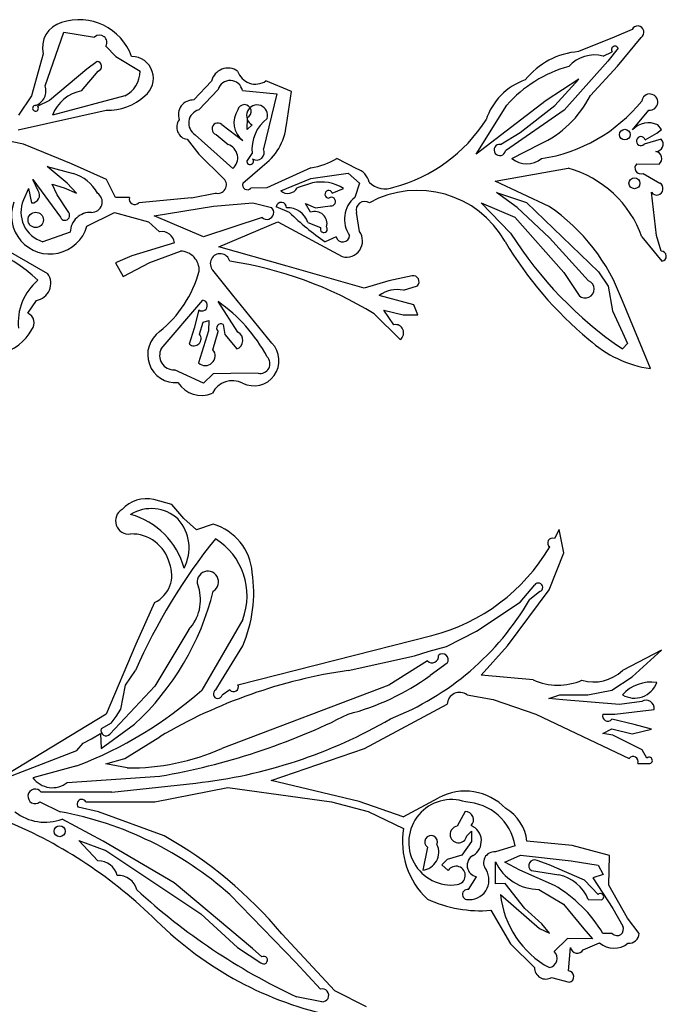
# Model space of a CAD drawing. Extents: x 0.1 to 7.7, y 0.72 to 10.33.
# Tile 3 of 12: x 1.91 to 3.76, y 2.19 to 5. Entities that reach past the tile are written whole.
import ezdxf

# ---------------------------------------------------------------- set-up
doc = ezdxf.new("R2010")
doc.units = 0

msp = doc.modelspace()

# ---------------------------------------------------------------- linework, layer by layer
at = {"layer": 'Default', "color": 162, "linetype": 'CONTINUOUS'}
for p, q in [((3.659592, 4.972893), (3.608072, 4.951065)), ((1.985506, 4.812636), (2.039243, 4.965294)), ((2.039243, 4.965294), (2.127022, 4.951405)), ((3.608072, 4.951065), (3.507152, 4.909991)), ((3.618203, 4.86824), (3.685046, 4.950739)), ((2.158801, 4.925701), (2.187593, 4.895748)), ((3.619612, 4.919415), (3.590788, 4.882884)), ((1.979833, 4.903515), (1.946644, 4.784321)), ((2.187593, 4.895748), (2.256381, 4.854609)), ((3.577013, 4.897346), (3.603084, 4.909069)), ((2.104434, 4.859764), (1.997902, 4.770377)), ((2.133782, 4.882056), (2.104434, 4.859764)), ((3.590788, 4.882884), (3.465681, 4.743065)), ((3.540605, 4.784947), (3.618203, 4.86824)), ((2.089843, 4.798278), (2.136925, 4.854558)), ((3.507402, 4.831148), (3.41416, 4.770435)), ((3.439603, 4.756838), (3.507402, 4.831148)), ((2.460382, 4.826013), (2.410319, 4.772159)), ((2.424045, 4.743765), (2.478893, 4.802035)), ((2.688484, 4.796058), (2.615303, 4.826404)), ((1.946644, 4.784321), (1.909563, 4.729042)), ((2.21291, 4.783775), (2.006944, 4.729182)), ((2.548416, 4.798861), (2.646382, 4.790123)), ((2.646382, 4.790123), (2.608274, 4.632475)), ((2.673611, 4.701031), (2.688484, 4.796058)), ((1.997902, 4.770377), (1.96463, 4.754085)), ((3.41416, 4.770435), (3.215278, 4.61807)), ((3.215278, 4.61807), (3.302073, 4.757557)), ((3.340553, 4.679165), (3.439603, 4.756838)), ((1.909131, 4.687072), (2.159475, 4.742758)), ((2.562268, 4.687782), (2.5625, 4.722)), ((3.465681, 4.743065), (3.29818, 4.627305)), ((3.660771, 4.686859), (3.707426, 4.743251)), ((2.489545, 4.702432), (2.549398, 4.656389)), ((2.576394, 4.70103), (2.562268, 4.687782)), ((3.729715, 4.677497), (3.743548, 4.688165)), ((3.743548, 4.688165), (3.732829, 4.70083)), ((1.924074, 4.645855), (1.853635, 4.660454)), ((2.390619, 4.660072), (2.424479, 4.617577)), ((2.520833, 4.576404), (2.414025, 4.673139)), ((2.473471, 4.673872), (2.50736, 4.645202)), ((3.284517, 4.645599), (3.340553, 4.679165)), ((3.742602, 4.660098), (3.69385, 4.645848)), ((3.696995, 4.658729), (3.729715, 4.677497)), ((2.060895, 4.590217), (1.924074, 4.645855)), ((3.317028, 4.605183), (3.396482, 4.645834)), ((2.424479, 4.617577), (2.49542, 4.547786)), ((2.560776, 4.596509), (2.576389, 4.619751)), ((2.874621, 4.575593), (2.817289, 4.605167)), ((2.0484, 4.534994), (1.99135, 4.582196)), ((1.99135, 4.582196), (2.065557, 4.562744)), ((2.160347, 4.545453), (2.060895, 4.590217)), ((2.549448, 4.535221), (2.604301, 4.582671)), ((2.74372, 4.57893), (2.618355, 4.521251)), ((3.26912, 4.540696), (3.477495, 4.577368)), ((3.673144, 4.5903), (3.73668, 4.589459)), ((2.657989, 4.513522), (2.743259, 4.548626)), ((2.743259, 4.548626), (2.849951, 4.563531)), ((2.849951, 4.563531), (2.881945, 4.534797)), ((3.690694, 4.562761), (3.738654, 4.53522)), ((1.938059, 4.520028), (1.923973, 4.487188)), ((1.938059, 4.520028), (1.946975, 4.47877)), ((1.95036, 4.545032), (2.029484, 4.437845)), ((1.965975, 4.513407), (1.95036, 4.545032)), ((2.005754, 4.532354), (2.040013, 4.521383)), ((2.020314, 4.501782), (2.005754, 4.532354)), ((2.040013, 4.521383), (2.075515, 4.506375)), ((2.075515, 4.506375), (2.0484, 4.534994)), ((2.186903, 4.494383), (2.160347, 4.545453)), ((2.618355, 4.521251), (2.572712, 4.520848)), ((2.748095, 4.535704), (2.7042, 4.521851)), ((2.804322, 4.506959), (2.836916, 4.520241)), ((2.881945, 4.534797), (2.868743, 4.494202)), ((3.422998, 4.468591), (3.26912, 4.540696)), ((2.053028, 4.450934), (2.020314, 4.501782)), ((2.226216, 4.494082), (2.186903, 4.494383)), ((2.40276, 4.49307), (2.252884, 4.479181)), ((2.40276, 4.49307), (2.470867, 4.506959)), ((3.332075, 4.465884), (3.273242, 4.507926)), ((3.273242, 4.507926), (3.358399, 4.479566)), ((3.729167, 4.386148), (3.714615, 4.508948)), ((2.297013, 4.442054), (2.465731, 4.469809)), ((2.465731, 4.469809), (2.578197, 4.479181)), ((2.578197, 4.479181), (2.631137, 4.465846)), ((2.682757, 4.45182), (2.644722, 4.467404)), ((2.742697, 4.45192), (2.728055, 4.477069)), ((2.728055, 4.477069), (2.757119, 4.465133)), ((2.757119, 4.465133), (2.798936, 4.470563)), ((3.229023, 4.479336), (3.325623, 4.438048)), ((3.313122, 4.392644), (3.229023, 4.479336)), ((3.424267, 4.379225), (3.332075, 4.465884)), ((3.358399, 4.479566), (3.563418, 4.28268)), ((2.104829, 4.412326), (2.18343, 4.451403)), ((2.18343, 4.451403), (2.280331, 4.424634)), ((2.4375, 4.381958), (2.297013, 4.442054)), ((2.604536, 4.437514), (2.4375, 4.381958)), ((2.881944, 4.397276), (2.873511, 4.451694)), ((3.325623, 4.438048), (3.464896, 4.280525)), ((2.280331, 4.424634), (2.312122, 4.396406)), ((2.480889, 4.353326), (2.649101, 4.42465)), ((2.649101, 4.42465), (2.833151, 4.325616)), ((2.735096, 4.422741), (2.771437, 4.408385)), ((2.057378, 4.395496), (1.979167, 4.36807)), ((2.815976, 4.382241), (2.784722, 4.36807)), ((3.53479, 4.256886), (3.424267, 4.379225)), ((3.68773, 4.381766), (3.74477, 4.312429)), ((3.742388, 4.341371), (3.729167, 4.386148)), ((1.993703, 4.276929), (1.834006, 4.36807)), ((2.35438, 4.365139), (2.233042, 4.327429)), ((2.675943, 4.298625), (2.480889, 4.353326)), ((2.233042, 4.327429), (2.186481, 4.308357)), ((2.284136, 4.308954), (2.371684, 4.34132)), ((2.186481, 4.308357), (2.208339, 4.269111)), ((2.208339, 4.269111), (2.284136, 4.308954)), ((2.896002, 4.235273), (2.675943, 4.298625)), ((2.520819, 4.215306), (2.464355, 4.286818)), ((3.032123, 4.270847), (2.965695, 4.256958)), ((3.464896, 4.280525), (3.508393, 4.214504)), ((3.563418, 4.28268), (3.591072, 4.241594)), ((2.965695, 4.256958), (2.896002, 4.235273)), ((3.007353, 4.22981), (3.047383, 4.242349)), ((3.591072, 4.241594), (3.603942, 4.170608)), ((2.632126, 4.079059), (2.520819, 4.215306)), ((3.03734, 4.18769), (2.938472, 4.214666)), ((1.936496, 4.164221), (1.961322, 4.200866)), ((2.317163, 4.062943), (2.43563, 4.201501)), ((2.53539, 4.110409), (2.478797, 4.197281)), ((3.048802, 4.15995), (3.03734, 4.18769)), ((3.711871, 4.006355), (3.631853, 4.199613)), ((2.423643, 4.173655), (2.410745, 4.122088)), ((2.923611, 4.162959), (2.998524, 4.08973)), ((2.951208, 4.173424), (3.007081, 4.159736)), ((2.980328, 4.131389), (2.951208, 4.173424)), ((3.007081, 4.159736), (3.048802, 4.15995)), ((3.603942, 4.170608), (3.631944, 4.109165)), ((2.425956, 4.104848), (2.436703, 4.139167)), ((2.436703, 4.139167), (2.452349, 4.143501)), ((2.452349, 4.143501), (2.451389, 4.114126)), ((2.493284, 4.131695), (2.497851, 4.103772)), ((2.410745, 4.122088), (2.396732, 4.075807)), ((2.451389, 4.114126), (2.423611, 4.022664)), ((2.464318, 4.06017), (2.479167, 4.112497)), ((2.497851, 4.103772), (2.532246, 4.062352)), ((3.631944, 4.109165), (3.646539, 4.077452)), ((3.646539, 4.077452), (3.631944, 4.062513)), ((2.4375, 3.96529), (2.354728, 4.003195)), ((2.464633, 3.991381), (2.4375, 3.96529)), ((2.515157, 3.992478), (2.464633, 3.991381)), ((2.593131, 3.993068), (2.515157, 3.992478)), ((2.346638, 3.618753), (2.295728, 3.632964)), ((2.38128, 3.578931), (2.346638, 3.618753)), ((2.417251, 3.546894), (2.38128, 3.578931)), ((2.465245, 3.562543), (2.417251, 3.546894)), ((3.451798, 3.547991), (3.43805, 3.521644)), ((3.465278, 3.48072), (3.451798, 3.547991)), ((3.42351, 3.375517), (3.465278, 3.48072)), ((3.303804, 3.215627), (3.42351, 3.375517)), ((3.340478, 3.340514), (3.381758, 3.389843)), ((3.396804, 3.370509), (3.367274, 3.347374)), ((3.215851, 3.258139), (3.340478, 3.340514)), ((2.298086, 3.339541), (2.243993, 3.220685)), ((2.549471, 3.290878), (2.432316, 3.089948)), ((2.395267, 3.262459), (2.298833, 3.101181)), ((3.13072, 3.214569), (3.215851, 3.258139)), ((2.535659, 3.104787), (3.088742, 3.245638)), ((2.243993, 3.220685), (2.159829, 3.020957)), ((2.488782, 3.117574), (2.549121, 3.216006)), ((3.039106, 3.187104), (3.08089, 3.200976)), ((3.08089, 3.200976), (3.13072, 3.214569)), ((3.229177, 3.131944), (3.303804, 3.215627)), ((3.743184, 3.203573), (3.631769, 3.145844)), ((3.659271, 3.127419), (3.743184, 3.203573)), ((2.850267, 3.145843), (3.039106, 3.187104)), ((3.076082, 3.173206), (2.965438, 3.104176)), ((2.215172, 3.104064), (2.243253, 3.146066)), ((3.132666, 3.166994), (3.08328, 3.131227)), ((2.472771, 3.090178), (2.488782, 3.117574)), ((3.377817, 3.119085), (3.229177, 3.131944)), ((3.602079, 3.089364), (3.659271, 3.127419)), ((2.298833, 3.101181), (2.170404, 2.964224)), ((2.201827, 3.035314), (2.215172, 3.104064)), ((2.965438, 3.104176), (2.489789, 2.92362)), ((2.512737, 3.090288), (2.490638, 3.075431)), ((3.533152, 3.076399), (3.602079, 3.089364)), ((3.188901, 3.076399), (3.26301, 3.063155)), ((3.26301, 3.063155), (3.384849, 3.020843)), ((3.42222, 3.065739), (3.453176, 3.076399)), ((3.462363, 3.06251), (3.42222, 3.065739)), ((3.453176, 3.076399), (3.533152, 3.076399)), ((3.623737, 3.048621), (3.462363, 3.06251)), ((2.188125, 3.01492), (2.201827, 3.035314)), ((2.896389, 2.92361), (3.132424, 3.049443)), ((3.61044, 3.020843), (3.722213, 3.034734)), ((3.687158, 3.057338), (3.623737, 3.048621)), ((2.159829, 3.020957), (1.838668, 2.826323)), ((2.174277, 2.99551), (2.188125, 3.01492)), ((3.384849, 3.020843), (3.650749, 2.894866)), ((3.57655, 3.020991), (3.61044, 3.020843)), ((3.665159, 2.992132), (3.601439, 3.006954)), ((2.145913, 2.923544), (2.240647, 2.992398)), ((2.174277, 2.99551), (2.146015, 2.979334)), ((3.575815, 2.966081), (3.602168, 2.979176)), ((3.602168, 2.979176), (3.659892, 2.965287)), ((3.659892, 2.965287), (3.715288, 2.978618)), ((3.715288, 2.978618), (3.665159, 2.992132)), ((2.093985, 2.938538), (2.117677, 2.950839)), ((2.117677, 2.950839), (2.143845, 2.96636)), ((2.143845, 2.96636), (2.145913, 2.923544)), ((2.213227, 2.894925), (2.3128, 2.956803)), ((3.604731, 2.961546), (3.575815, 2.966081)), ((3.68795, 2.919079), (3.604731, 2.961546)), ((2.076259, 2.917331), (2.093985, 2.938538)), ((2.630254, 2.831948), (2.896389, 2.92361)), ((1.838668, 2.826323), (2.076259, 2.917331)), ((2.158667, 2.880019), (2.213227, 2.894925)), ((3.702003, 2.89544), (3.68795, 2.919079)), ((2.076678, 2.87353), (1.950973, 2.839761)), ((2.219633, 2.868065), (2.158667, 2.880019)), ((3.67596, 2.880994), (3.709972, 2.881008)), ((2.048905, 2.826398), (2.313018, 2.844377)), ((2.176366, 2.79862), (2.415276, 2.824947)), ((2.298704, 2.770943), (2.506451, 2.812517)), ((2.506451, 2.812517), (2.802253, 2.770842)), ((2.881356, 2.772104), (2.630254, 2.831948)), ((2.176366, 2.79862), (1.974449, 2.79862)), ((3.00722, 2.728815), (3.107761, 2.782865)), ((1.970555, 2.770842), (2.028565, 2.743064)), ((2.13785, 2.743064), (2.080258, 2.755927)), ((2.102143, 2.770842), (2.138753, 2.770842)), ((2.138753, 2.770842), (2.298704, 2.770943)), ((2.802253, 2.770842), (2.906607, 2.744084)), ((3.00722, 2.728815), (2.881356, 2.772104)), ((2.325524, 2.674199), (2.13785, 2.743064)), ((2.906607, 2.744084), (3.007825, 2.695432)), ((3.183498, 2.743418), (3.160918, 2.701973)), ((2.151221, 2.658793), (2.034745, 2.722346)), ((3.187847, 2.674114), (3.201637, 2.68722)), ((3.201637, 2.68722), (3.201486, 2.657872)), ((2.081627, 2.660682), (2.159119, 2.632403)), ((2.136565, 2.603179), (2.081627, 2.660682)), ((2.353953, 2.540595), (2.151221, 2.658793)), ((3.076389, 2.641834), (3.0625, 2.576397)), ((3.201486, 2.657872), (3.174053, 2.618778)), ((3.326242, 2.645712), (3.27025, 2.62837)), ((3.488914, 2.646861), (3.359797, 2.658816)), ((3.594815, 2.618492), (3.488914, 2.646861)), ((2.159119, 2.632403), (2.430188, 2.452112)), ((3.174053, 2.618778), (3.132613, 2.60643)), ((3.296956, 2.599091), (3.340914, 2.619663)), ((3.340914, 2.619663), (3.48557, 2.603345)), ((3.593578, 2.534117), (3.594815, 2.618492)), ((3.132613, 2.60643), (3.117047, 2.592082)), ((3.117047, 2.592082), (3.135103, 2.575376)), ((3.26981, 2.537943), (3.269805, 2.600455)), ((3.339473, 2.576871), (3.296956, 2.599091)), ((3.422982, 2.591822), (3.388481, 2.604175)), ((3.524222, 2.548015), (3.422982, 2.591822)), ((3.48557, 2.603345), (3.562602, 2.590286)), ((3.562602, 2.590286), (3.57722, 2.564126)), ((3.193032, 2.521118), (3.215741, 2.557721)), ((3.438147, 2.533009), (3.339473, 2.576871)), ((3.372222, 2.575379), (3.450678, 2.563015)), ((3.57722, 2.564126), (3.548, 2.55444)), ((3.548, 2.55444), (3.604231, 2.466764)), ((2.577433, 2.353632), (2.353953, 2.540595)), ((3.297995, 2.538007), (3.26981, 2.537943)), ((3.353525, 2.466948), (3.297995, 2.538007)), ((3.562323, 2.50716), (3.524222, 2.548015)), ((3.646003, 2.440066), (3.593578, 2.534117)), ((2.51278, 2.506734), (2.700857, 2.312916)), ((3.284408, 2.507382), (3.395259, 2.410163)), ((3.394027, 2.521714), (3.464076, 2.479751)), ((3.464076, 2.479751), (3.521636, 2.409257)), ((3.534722, 2.493064), (3.572821, 2.492035)), ((2.430188, 2.452112), (2.534055, 2.356316)), ((3.25671, 2.46219), (3.313107, 2.366686)), ((3.402431, 2.42355), (3.353525, 2.466948)), ((3.604231, 2.466764), (3.632772, 2.417193)), ((3.424371, 2.397008), (3.402431, 2.42355)), ((3.679868, 2.395704), (3.646003, 2.440066)), ((2.811885, 2.232454), (2.660893, 2.395271)), ((3.395259, 2.410163), (3.424371, 2.397008)), ((3.521636, 2.409257), (3.546312, 2.380998)), ((3.603089, 2.395841), (3.576389, 2.395841)), ((3.313107, 2.366686), (3.381182, 2.299151)), ((3.475173, 2.381952), (3.4375, 2.344762)), ((3.546312, 2.380998), (3.475173, 2.381952)), ((3.520441, 2.349286), (3.566667, 2.369081)), ((2.534055, 2.356316), (2.601172, 2.312507)), ((2.603517, 2.329241), (2.577433, 2.353632)), ((3.478172, 2.289374), (3.484188, 2.355823)), ((2.700857, 2.312916), (2.771043, 2.237179)), ((3.430029, 2.270841), (3.480454, 2.256902)), ((2.902178, 2.18667), (2.811885, 2.232454)), ((2.774696, 2.201396), (2.702171, 2.215285))]:
    msp.add_line(p, q, dxfattribs=at)
for centre, radius in [((3.638744, 4.673433), 0.015291), ((3.666321, 4.534745), 0.015693), ((1.959055, 4.430261), 0.02191), ((2.027432, 2.687516), 0.015693)]:
    msp.add_circle(centre, radius, dxfattribs=at)
for centre, radius, start, end in [((2.082336, 4.841018), 0.160024, 20.142435, 108.15899), ((2.053347, 4.920556), 0.075463, 106.065552, 193.050708), ((3.675579, 4.965561), 0.017588, 302.56775, 515.362875), ((2.141307, 4.936569), 0.020595, 328.150258, 493.916047), ((3.610409, 4.915742), 0.009909, 21.75578, 222.330533), ((2.2324, 4.833821), 0.062302, 307.46452, 449.841261), ((3.523382, 4.695129), 0.215474, 94.319693, 141.474333), ((3.55227, 4.801003), 0.099469, 75.596522, 137.599931), ((2.13274, 4.868008), 0.014086, 287.283199, 445.7576), ((2.506913, 4.815377), 0.047731, 54.303066, 167.12341), ((3.582427, 4.505793), 0.376807, 105.960177, 138.075582), ((2.178039, 4.853932), 0.078345, 296.429346, 360.495283), ((2.585549, 4.87081), 0.053452, 198.172123, 303.823914), ((3.414201, 4.659342), 0.180073, 109.25731, 161.905517), ((1.944391, 4.797997), 0.043644, 289.44476, 379.597868), ((2.513264, 4.791908), 0.035832, 11.189312, 163.583143), ((2.111033, 4.688578), 0.111728, 100.93263, 158.689637), ((2.164485, 4.897793), 0.155116, 268.149292, 313.011485), ((2.408312, 4.72958), 0.042626, 87.301487, 199.194662), ((3.267347, 4.923832), 0.306527, 294.915687, 333.057764), ((3.709766, 4.766224), 0.023092, 264.184174, 532.983118), ((1.958421, 4.748518), 0.008339, 86.567593, 401.877142), ((2.554082, 4.739484), 0.019405, 295.708796, 527.273182), ((2.590257, 4.727751), 0.030103, 343.250611, 602.578584), ((3.333879, 5.053453), 0.453293, 278.504901, 321.139429), ((2.433923, 4.70634), 0.038707, 104.7841, 239.0651), ((2.588845, 4.707666), 0.064694, 146.089179, 232.429854), ((2.68445, 4.63214), 0.108769, 126.939273, 186.540169), ((2.396075, 4.694624), 0.034981, 143.226344, 261.026516), ((2.478476, 4.689858), 0.016752, 48.645083, 252.615775), ((2.511326, 4.716589), 0.163029, 304.770982, 354.52368), ((2.865437, 4.956557), 0.448105, 284.790669, 327.42111), ((3.706025, 4.646262), 0.060795, 63.839701, 138.105103), ((3.684873, 4.654864), 0.012724, 17.679975, 314.876684), ((3.727705, 4.646016), 0.020499, 269.248161, 403.38921), ((2.494745, 4.607013), 0.040219, 310.441607, 431.719695), ((2.588874, 4.622696), 0.021725, 236.528414, 386.752107), ((3.282175, 4.629601), 0.016169, 81.671455, 351.835537), ((2.570266, 4.597681), 0.009561, 187.038228, 406.126722), ((2.711128, 4.78658), 0.210193, 278.920184, 300.335799), ((3.358996, 4.656816), 0.066538, 230.895132, 309.053235), ((3.723456, 4.605284), 0.020623, 309.883784, 438.871119), ((2.859715, 4.526629), 0.051182, 12.298965, 73.067928), ((3.394625, 4.277515), 0.311094, 19.579269, 74.550794), ((3.684138, 4.577945), 0.016539, 131.663293, 293.35412), ((2.033175, 4.451819), 0.115555, 28.146349, 73.725944), ((2.478239, 4.530322), 0.024498, 252.486269, 405.468244), ((2.562415, 4.530196), 0.013907, 158.819483, 317.764384), ((2.67795, 4.535136), 0.02942, 227.27762, 333.15756), ((2.77319, 4.417028), 0.121301, 58.308016, 101.939802), ((2.955382, 4.582659), 0.064197, 224.664121, 292.387797), ((3.729569, 4.519399), 0.018244, 214.949023, 420.133859), ((1.94812, 4.500672), 0.021932, 267.007622, 395.496751), ((2.11896, 4.481411), 0.029669, 268.769083, 417.124814), ((2.241334, 4.489825), 0.015706, 164.273115, 317.337662), ((2.794282, 4.503369), 0.010663, 19.673321, 271.505729), ((2.801654, 4.482605), 0.012345, 257.278532, 485.064726), ((2.919132, 4.432436), 0.079713, 129.208039, 215.413365), ((3.047961, 4.228186), 0.286127, 29.407473, 118.700864), ((1.99946, 4.442725), 0.109666, 159.513426, 343.907241), ((2.005053, 4.45241), 0.088224, 156.784363, 252.937154), ((2.618224, 4.451316), 0.019439, 225.238262, 408.37051), ((2.65935, 4.465609), 0.014738, 357.345359, 533.003606), ((2.676702, 4.403499), 0.061483, 18.237975, 92.450641), ((2.897462, 4.458103), 0.024794, 58.130734, 194.980741), ((3.109586, 4.009659), 0.555739, 19.986909, 55.670258), ((2.042208, 4.442677), 0.01361, 200.797096, 397.346504), ((2.115356, 4.393822), 0.058002, 87.068693, 178.346224), ((3.157798, 4.926232), 0.671365, 224.96204, 236.241224), ((2.755022, 4.419607), 0.034585, 344.417438, 470.877952), ((2.780462, 4.40431), 0.009903, 155.698399, 397.340234), ((2.318948, 4.361441), 0.035625, 5.958126, 101.046449), ((2.834826, 4.386586), 0.019344, 192.980512, 358.98932), ((2.844799, 4.370127), 0.04601, 255.335891, 396.162322), ((4.265701, 4.993575), 1.126288, 212.245618, 235.757593), ((1.6898, 3.974102), 0.395637, 45.862674, 96.224995), ((4.220693, 4.916917), 1.073949, 210.696334, 230.388068), ((2.370365, 4.286372), 0.054964, 357.623253, 448.624601), ((2.484794, 4.305994), 0.028026, 13.45247, 223.175003), ((3.742543, 4.326815), 0.014557, 278.799878, 450.61005), ((2.343878, 3.208653), 1.116598, 58.721632, 81.337584), ((1.95241, 4.249584), 0.049527, 280.367213, 393.51361), ((2.101267, 4.37331), 0.336073, 308.912176, 344.605155), ((3.035164, 4.254141), 0.016981, 316.02095, 460.318029), ((2.065977, 4.13745), 0.157083, 129.853564, 185.885264), ((3.525972, 4.232967), 0.025493, 226.402824, 429.76354), ((2.9891, 4.148616), 0.083221, 77.330099, 127.470357), ((2.432786, 4.186222), 0.015541, 233.961434, 439.454501), ((2.226346, 3.831823), 0.444175, 27.976465, 55.364035), ((1.924916, 4.136622), 0.02993, 320.224438, 427.238846), ((2.486548, 4.121859), 0.011922, 55.597957, 231.744211), ((2.984884, 4.108575), 0.023264, 305.898445, 461.292665), ((1.825435, 4.184756), 0.139748, 283.822809, 331.219176), ((2.358407, 4.046218), 0.080138, 125.067893, 274.424104), ((2.4097, 4.091982), 0.020732, 231.281648, 398.357398), ((2.523449, 4.087059), 0.026226, 289.59747, 422.916012), ((2.581492, 4.02877), 0.071363, 242.813189, 404.804686), ((3.759266, 4.33409), 0.331145, 227.596596, 261.771221), ((2.352639, 4.043564), 0.040423, 151.353846, 272.963491), ((2.44272, 4.042768), 0.027737, 226.454828, 398.857595), ((2.599129, 4.020276), 0.027861, 257.567609, 405.622305), ((2.430953, 4.0083), 0.078528, 212.316921, 293.968809), ((2.52058, 3.906894), 0.064896, 64.138572, 152.813894), ((2.273898, 3.543517), 0.092072, 76.284611, 138.320129), ((2.224326, 3.572314), 0.037683, 120.621485, 277.130911), ((2.288514, 3.494405), 0.112833, 47.369017, 121.475733), ((2.170528, 3.379519), 0.219226, 15.339135, 74.36823), ((2.272441, 3.495185), 0.123764, 332.224885, 401.640461), ((2.422029, 3.413931), 0.154768, 4.16352, 73.785629), ((2.232802, 3.424085), 0.110902, 14.251322, 91.962381), ((3.793212, 2.461431), 1.694431, 141.27288, 156.168396), ((2.368939, 3.358248), 0.192693, 339.535925, 417.902816), ((3.432451, 3.509109), 0.013729, 65.930124, 235.108599), ((2.953978, 3.774822), 0.546074, 284.287456, 329.52185), ((2.260337, 3.417671), 0.086772, 295.78759, 382.864131), ((2.4499, 3.398497), 0.030416, 300.370418, 570.195494), ((2.198841, 3.368029), 0.381847, 336.538975, 368.605964), ((1.715263, 3.559434), 0.773019, 312.81652, 345.987164), ((2.30441, 3.347485), 0.124436, 316.89909, 376.679121), ((3.391905, 3.382218), 0.012693, 292.704055, 503.079624), ((2.680282, 3.749004), 0.795779, 291.368207, 329.688579), ((3.089186, 3.185717), 0.018118, 223.673914, 368.902003), ((3.11874, 3.176407), 0.016809, 325.943993, 493.893317), ((3.058829, 1.694307), 1.466444, 98.17653, 120.579521), ((3.550456, 3.23028), 0.117223, 253.192071, 313.920464), ((2.674927, 3.695076), 0.696188, 284.555855, 305.912941), ((3.448344, 3.275898), 0.171943, 245.784013, 293.373932), ((1.660241, 3.958275), 1.161934, 291.001922, 311.641928), ((2.478262, 3.078634), 0.012784, 115.438648, 345.487436), ((2.523377, 3.098835), 0.013648, 218.77599, 385.856444), ((3.666441, 3.134615), 0.06767, 239.35112, 339.793419), ((3.713108, 3.003358), 0.10919, 81.129338, 138.015201), ((3.167858, 3.047844), 0.035471, 53.612169, 177.415887), ((3.69918, 3.037498), 0.023198, 353.155487, 481.215534), ((1.990413, 4.72701), 1.910074, 279.72366, 296.741963), ((2.260843, 4.226368), 1.409904, 276.288487, 300.208427), ((3.590048, 3.015839), 0.014447, 159.110225, 322.046033), ((2.15973, 2.974233), 0.014633, 159.597921, 316.840642), ((2.22845, 3.509822), 0.641818, 269.212916, 294.028128), ((3.662428, 2.886245), 0.014516, 338.789163, 503.566794), ((3.708571, 2.889651), 0.008755, 279.207832, 498.60343), ((2.006372, 2.880223), 0.068602, 216.143445, 308.31596), ((1.95743, 2.786844), 0.020695, 34.68291, 309.359133), ((3.183416, 2.642136), 0.159776, 43.633487, 118.262064), ((2.090151, 2.764924), 0.013372, 26.267437, 222.284753), ((3.14436, 2.655929), 0.121753, 70.703725, 277.915063), ((3.178075, 2.620724), 0.15026, 9.572482, 87.51366), ((3.236308, 2.645156), 0.124242, 6.311943, 59.66491), ((1.985463, 2.851465), 0.138204, 231.660815, 290.890687), ((1.846179, 1.75516), 1.004599, 48.428896, 79.539927), ((3.18423, 2.720159), 0.02327, 314.240838, 451.801695), ((1.36055, 1.475976), 1.342828, 45.414276, 67.321535), ((3.229096, 2.658121), 0.224394, 170.428934, 226.91596), ((3.164401, 2.678395), 0.023834, 98.402356, 349.652923), ((3.182271, 2.659611), 0.0475, 300.044497, 427.477666), ((1.722387, 1.607943), 1.225022, 39.993826, 60.504931), ((3.0865, 2.656856), 0.018108, 336.778937, 596.057416), ((3.056785, 2.627488), 0.051409, 276.382307, 385.619166), ((3.221926, 2.589866), 0.032735, 119.008235, 259.10862), ((3.266687, 2.597674), 0.030902, 83.379191, 220.119049), ((2.138065, 2.548045), 0.055154, 14.105219, 91.558201), ((3.157495, 2.561453), 0.026368, 277.915063, 508.127587), ((3.394225, 2.659383), 0.137669, 205.343287, 269.917512), ((3.38151, 2.589123), 0.016588, 65.152377, 235.9497), ((2.194611, 2.507299), 0.054274, 13.908775, 93.226715), ((3.195524, 2.548369), 0.055885, 261.744764, 391.731146), ((3.424729, 2.446374), 0.119493, 22.999981, 77.457751), ((3.24295, 2.198038), 0.387695, 30.677326, 59.769433), ((3.482163, 3.870003), 1.829339, 227.543069, 244.762029), ((3.190016, 2.50714), 0.0143, 77.826712, 259.864096), ((3.551246, 2.534517), 0.268214, 185.806489, 241.584089), ((3.569162, 2.500701), 0.009407, 292.893858, 496.631299), ((3.225741, 2.813965), 0.353136, 244.877948, 275.031154), ((3.02013, 3.15973), 1.021329, 225.414276, 258.270358), ((3.616579, 2.408395), 0.018428, 222.94176, 388.514383), ((3.650201, 2.397704), 0.029734, 265.448748, 356.144096), ((3.60787, 2.417643), 0.063686, 229.686519, 308.876277), ((2.608994, 2.319942), 0.010791, 223.548351, 480.49858), ((3.418711, 2.325255), 0.027084, 280.424297, 406.072578), ((3.503496, 2.359104), 0.019584, 189.642255, 329.912723), ((3.413243, 2.298173), 0.032076, 178.253207, 301.55681), ((3.47695, 2.272971), 0.016447, 282.298733, 445.740001), ((2.776312, 2.219639), 0.018315, 264.935597, 466.720883)]:
    msp.add_arc(centre, radius, start, end, dxfattribs=at)

doc.saveas('drawing.dxf')
